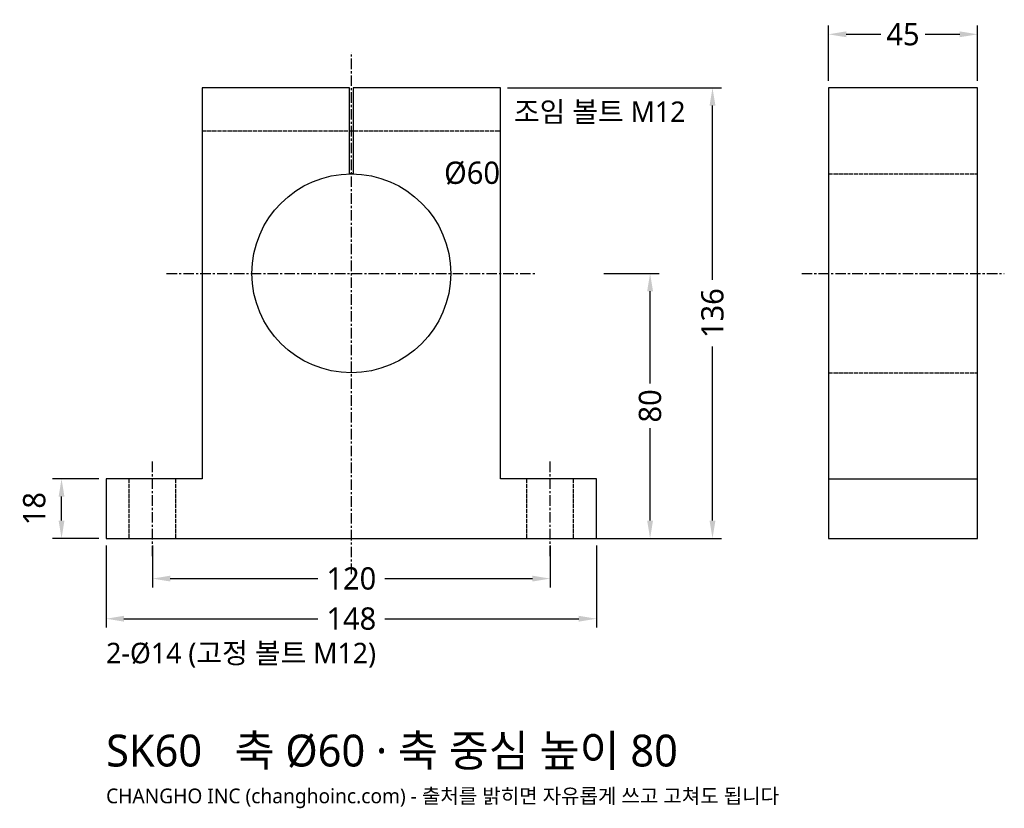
# Model space of a CAD drawing. Header units: millimetres. Extents: x -100 to 197, y -81 to 157.
import ezdxf

# ---------------------------------------------------------------- set-up
doc = ezdxf.new("R2010")
doc.units = ezdxf.units.MM
doc.linetypes.add('CENTER', pattern=[5.08, 3.175, -0.635, 0.635, -0.635])
doc.linetypes.add('DASHED', pattern=[1.524, 1.27, -0.254])
for name, color, linetype in [('문자', 7, 'CONTINUOUS'), ('숨은선', 3, 'DASHED'), ('외형선', 7, 'CONTINUOUS'), ('중심선', 1, 'CENTER'), ('치수', 4, 'CONTINUOUS')]:
    doc.layers.add(name, color=color, linetype=linetype)
doc.styles.add('CH_KOR', font='malgun.ttf')
doc.dimstyles.new('CH_DIM', dxfattribs={"dimtxt": 2.5, "dimasz": 2, "dimexe": 1, "dimexo": 0.8, "dimgap": 0.8, "dimtad": 1, "dimdec": 1, "dimdsep": 46, "dimtxsty": 'CH_KOR', "dimcen": 2.5, "dimclrd": 4, "dimclre": 4, "dimclrt": 4, "dimazin": 3, "dimtfac": 1, "dimtmove": 0, "dimatfit": 3})

# ---------------------------------------------------------------- blocks, each defined once
blk = doc.blocks.new('_CLOSEDFILLED')
at = {"color": 0, "linetype": 'BYBLOCK'}
blk.add_solid([(-1, 0.164), (0, 0), (-1, -0.164)], dxfattribs=at)
blk = doc.blocks.new('*D1')
at = {"color": 4}
for p, q in [((-74, -2.15), (-74, -26.91)), ((74, -2.15), (74, -26.91)), ((-68.62, -24.22), (-10.09, -24.22)), ((10.09, -24.22), (68.62, -24.22))]:
    blk.add_line(p, q, dxfattribs=at)
at = {"layer": 'Defpoints'}
for p in [(-74, 0), (74, 0), (-74, -24.22)]:
    blk.add_point(p, dxfattribs=at)
at = {"layer": '치수', "color": 4, "xscale": 5.381818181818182, "yscale": 5.381818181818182, "rotation": 180}
blk.add_blockref('_CLOSEDFILLED', (-74, -24.22), dxfattribs=at)
at = {"layer": '치수', "color": 4, "xscale": 5.381818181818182, "yscale": 5.381818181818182}
blk.add_blockref('_CLOSEDFILLED', (74, -24.22), dxfattribs=at)
at = {"layer": '치수', "color": 4, "insert": (0, -24.22), "char_height": 6.727, "attachment_point": 5, "style": 'CH_KOR'}
blk.add_mtext('148', dxfattribs=at)
blk = doc.blocks.new('*D2')
at = {"color": 4}
for p, q in [((-60, -2.15), (-60, -14.8)), ((60, -2.15), (60, -14.8)), ((-54.62, -12.11), (-10.09, -12.11)), ((10.09, -12.11), (54.62, -12.11))]:
    blk.add_line(p, q, dxfattribs=at)
at = {"layer": 'Defpoints'}
for p in [(-60, 0), (60, 0), (-60, -12.11)]:
    blk.add_point(p, dxfattribs=at)
at = {"layer": '치수', "color": 4, "xscale": 5.381818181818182, "yscale": 5.381818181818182, "rotation": 180}
blk.add_blockref('_CLOSEDFILLED', (-60, -12.11), dxfattribs=at)
at = {"layer": '치수', "color": 4, "xscale": 5.381818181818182, "yscale": 5.381818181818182}
blk.add_blockref('_CLOSEDFILLED', (60, -12.11), dxfattribs=at)
at = {"layer": '치수', "color": 4, "insert": (0, -12.11), "char_height": 6.727, "attachment_point": 5, "style": 'CH_KOR'}
blk.add_mtext('120', dxfattribs=at)
blk = doc.blocks.new('*D3')
at = {"color": 4}
for p, q in [((76.15, 80), (92.84, 80)), ((90.15, 46.73), (90.15, 74.62)), ((90.15, 5.38), (90.15, 33.27)), ((76.15, 0), (92.84, 0))]:
    blk.add_line(p, q, dxfattribs=at)
at = {"layer": 'Defpoints'}
for p in [(74, 80), (74, 0), (90.15, 0)]:
    blk.add_point(p, dxfattribs=at)
at = {"layer": '치수', "color": 4, "xscale": 5.381818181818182, "yscale": 5.381818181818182}
for p, rotation in [((90.15, 80), 90), ((90.15, 0), 270)]:
    blk.add_blockref('_CLOSEDFILLED', p, dxfattribs=dict(at, rotation=rotation))
at = {"layer": '치수', "color": 4, "insert": (90.15, 40), "char_height": 6.727, "attachment_point": 5, "rotation": 90, "style": 'CH_KOR'}
blk.add_mtext('80', dxfattribs=at)
blk = doc.blocks.new('*D4')
at = {"color": 4}
for p, q in [((47.15, 136), (111.67, 136)), ((108.98, 78.09), (108.98, 130.62)), ((108.98, 5.38), (108.98, 57.91)), ((47.15, 0), (111.67, 0))]:
    blk.add_line(p, q, dxfattribs=at)
at = {"layer": 'Defpoints'}
for p in [(45, 136), (45, 0), (108.98, 0)]:
    blk.add_point(p, dxfattribs=at)
at = {"layer": '치수', "color": 4, "xscale": 5.381818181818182, "yscale": 5.381818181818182}
for p, rotation in [((108.98, 136), 90), ((108.98, 0), 270)]:
    blk.add_blockref('_CLOSEDFILLED', p, dxfattribs=dict(at, rotation=rotation))
at = {"layer": '치수', "color": 4, "insert": (108.98, 68), "char_height": 6.727, "attachment_point": 5, "rotation": 90, "style": 'CH_KOR'}
blk.add_mtext('136', dxfattribs=at)
blk = doc.blocks.new('*D5')
at = {"color": 4}
for p, q in [((-76.15, 18), (-90.15, 18)), ((-87.45, 5.38), (-87.45, 12.62)), ((-76.15, 0), (-90.15, 0))]:
    blk.add_line(p, q, dxfattribs=at)
at = {"layer": 'Defpoints'}
for p in [(-74, 18), (-87.45, 0), (-74, 0)]:
    blk.add_point(p, dxfattribs=at)
at = {"layer": '치수', "color": 4, "xscale": 5.381818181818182, "yscale": 5.381818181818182}
for p, rotation in [((-87.45, 18), 90), ((-87.45, 0), 270)]:
    blk.add_blockref('_CLOSEDFILLED', p, dxfattribs=dict(at, rotation=rotation))
at = {"layer": '치수', "color": 4, "insert": (-95.66, 9), "char_height": 6.727, "attachment_point": 5, "rotation": 90, "style": 'CH_KOR'}
blk.add_mtext('18', dxfattribs=at)
blk = doc.blocks.new('*D6')
at = {"color": 4}
for p, q in [((143.96, 138.15), (143.96, 154.84)), ((188.96, 138.15), (188.96, 154.84)), ((149.35, 152.15), (159.74, 152.15)), ((173.19, 152.15), (183.58, 152.15))]:
    blk.add_line(p, q, dxfattribs=at)
at = {"layer": 'Defpoints'}
for p in [(143.96, 152.15), (143.96, 136), (188.96, 136)]:
    blk.add_point(p, dxfattribs=at)
at = {"layer": '치수', "color": 4, "xscale": 5.381818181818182, "yscale": 5.381818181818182, "rotation": 180}
blk.add_blockref('_CLOSEDFILLED', (143.96, 152.15), dxfattribs=at)
at = {"layer": '치수', "color": 4, "xscale": 5.381818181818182, "yscale": 5.381818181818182}
blk.add_blockref('_CLOSEDFILLED', (188.96, 152.15), dxfattribs=at)
at = {"layer": '치수', "color": 4, "insert": (166.46, 152.15), "char_height": 6.727, "attachment_point": 5, "style": 'CH_KOR'}
blk.add_mtext('45', dxfattribs=at)

msp = doc.modelspace()

# ---------------------------------------------------------------- linework, layer by layer
at = {"layer": '숨은선'}
for p, q in [((-45, 123), (45, 123)), ((143.96, 110), (188.96, 110)), ((143.96, 50), (188.96, 50)), ((-67, 0), (-67, 18)), ((-53, 0), (-53, 18)), ((53, 0), (53, 18)), ((67, 0), (67, 18))]:
    msp.add_line(p, q, dxfattribs=at)
at = {"layer": '외형선'}
msp.add_line((143.96, 18), (188.96, 18), dxfattribs=at)
for points in [[(-74, 0), (74, 0), (74, 18), (45, 18), (45, 136), (0.6, 136), (0.6, 110), (-0.6, 110), (-0.6, 136), (-45, 136), (-45, 18), (-74, 18)], [(143.96, 0), (188.96, 0), (188.96, 136), (143.96, 136)]]:
    msp.add_lwpolyline(points, close=True, dxfattribs=at)
msp.add_circle((0, 80), 30, dxfattribs=at)
at = {"layer": '중심선'}
for p, q in [((0, -10.76), (0, 146.76)), ((-55.76, 80), (55.76, 80)), ((135.89, 80), (197.04, 80)), ((-60, -5.38), (-60, 23.38)), ((60, -5.38), (60, 23.38))]:
    msp.add_line(p, q, dxfattribs=at)

# ---------------------------------------------------------------- texts
at = {"layer": '문자', "style": 'CH_KOR'}
for s, height, p in [('조임 볼트 M12', 6.189, (49.04, 125.69)), ('Ø60', 6.727, (28, 107)), ('2-Ø14 (고정 볼트 M12)', 6.1891, (-74, -37.67)), ('SK60   축 Ø60 · 축 중심 높이 80', 9.62, (-74, -68.82)), ('CHANGHO INC (changhoinc.com) - 출처를 밝히면 자유롭게 쓰고 고쳐도 됩니다', 4.44, (-74, -79.92))]:
    msp.add_text(s, height=height, dxfattribs=at).set_placement(p)

# ---------------------------------------------------------------- dimensions: what is measured, and where the dimension line sits
at = {"layer": '치수'}
for base, p1, p2, picture, middle in [((143.96, 152.15), (143.96, 136), (188.96, 136), '*D6', (166.46, 152.15)), ((-74, -24.22), (-74, 0), (74, 0), '*D1', (0, -24.22)), ((-60, -12.11), (-60, 0), (60, 0), '*D2', (0, -12.11))]:
    dim = msp.add_linear_dim(base=base, p1=p1, p2=p2, dimstyle='CH_DIM', override={"dimscale": 2.690909}, dxfattribs=at)
    dim.commit()
    dim.dimension.update_dxf_attribs({"geometry": picture, "text_midpoint": middle})
for base, p1, p2, picture, middle in [((108.98, 0), (45, 0), (45, 136), '*D4', (108.98, 68)), ((90.15, 0), (74, 0), (74, 80), '*D3', (90.15, 40)), ((-87.45, 0), (-74, 0), (-74, 18), '*D5', (-95.66, 9))]:
    dim = msp.add_linear_dim(base=base, p1=p1, p2=p2, angle=90, dimstyle='CH_DIM', override={"dimscale": 2.690909}, dxfattribs=at)
    dim.commit()
    dim.dimension.update_dxf_attribs({"geometry": picture, "text_midpoint": middle})

doc.saveas('drawing.dxf')
